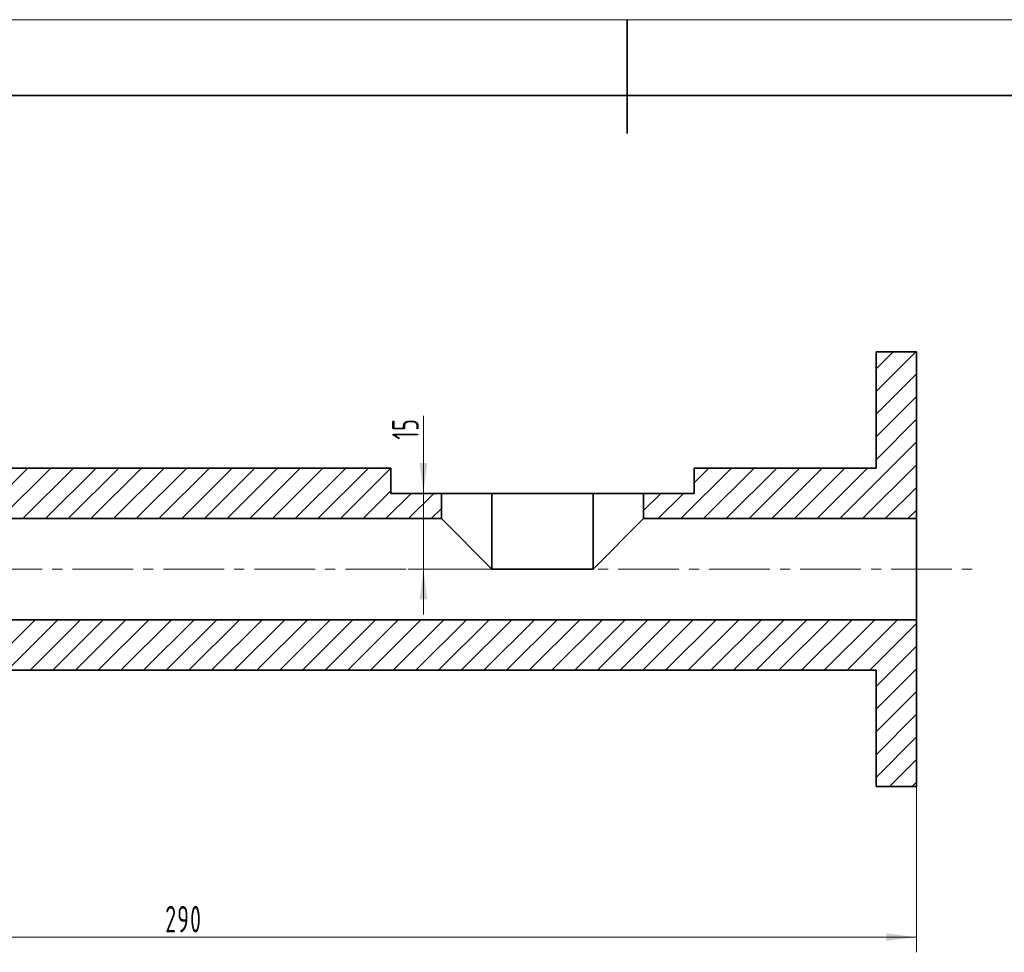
# Model space of a CAD drawing. Header units: millimetres. Extents: x -315 to 315, y -223 to 223.
# Tile 8 of 9: x -120 to 75, y 38 to 223. Entities that reach past the tile are written whole.
import ezdxf

# ---------------------------------------------------------------- set-up
doc = ezdxf.new("R2010")
doc.units = ezdxf.units.MM
doc.linetypes.add('点画线', pattern=[18, 12, -2, 2, -2])
doc.layers.get('0').update_dxf_attribs({"lineweight": 35})
for name, color, linetype, lineweight in [('ACAD0', 7, 'Continuous', 0), ('EB0', 7, 'Continuous', 35), ('中心线层', 1, '点画线', 18), ('尺寸线层', 3, 'Continuous', 18)]:
    doc.layers.add(name, color=color, linetype=linetype, lineweight=lineweight)
doc.styles.add('机械', font='isocp', dxfattribs={"width": 0.667, "bigfont": 'gbcbig.shx'})
doc.dimstyles.new('机械', dxfattribs={"dimscale": 1.5, "dimtxt": 3.5, "dimasz": 4, "dimexe": 2, "dimexo": 0, "dimtad": 1, "dimdec": 1, "dimdsep": 46, "dimtxsty": '机械', "dimblk": '_CAXARROW', "dimcen": 0, "dimdle": 6, "dimazin": 2, "dimtfac": 0.707107, "dimtdec": 3, "dimtmove": 0, "dimatfit": 3, "dimfxl": 0, "dimfrac": 2, "dimtolj": 1, "dimtzin": 0, "dimlwd": 18, "dimarcsym": 0})

# ---------------------------------------------------------------- blocks, each defined once
blk = doc.blocks.new('$CAXA_FRAME_13B17AC1$')
at = {"layer": 'EB0', "color": 0, "linetype": 'Continuous', "lineweight": 18}
blk.add_line((-210, 148.5), (210, 148.5), dxfattribs=at)
at = {"layer": 'EB0', "color": 0, "linetype": 'Continuous', "lineweight": 35}
for p, q in [((0, 148.5), (0, 133.5)), ((200, 138.5), (-200, 138.5))]:
    blk.add_line(p, q, dxfattribs=at)
blk = doc.blocks.new('*X4')
at = {"layer": 'EB0', "color": 0, "linetype": 'Continuous', "lineweight": 18}
for p, q in [((251.78, 732.23), (261.78, 742.23)), ((255.96, 740.89), (257.29, 742.23)), ((256.27, 732.23), (266.27, 742.23)), ((260.76, 732.23), (270.76, 742.23)), ((265.25, 732.23), (275.25, 742.23)), ((269.74, 732.23), (279.74, 742.23)), ((274.23, 732.23), (284.23, 742.23)), ((278.72, 732.23), (288.72, 742.23)), ((283.21, 732.23), (293.21, 742.23)), ((287.7, 732.23), (297.7, 742.23)), ((292.19, 732.23), (302.19, 742.23)), ((296.69, 732.23), (306.69, 742.23)), ((301.18, 732.23), (311.18, 742.23)), ((305.67, 732.23), (315.67, 742.23)), ((310.16, 732.23), (320.16, 742.23)), ((314.65, 732.23), (324.65, 742.23)), ((319.14, 732.23), (329.14, 742.23)), ((323.63, 732.23), (333.63, 742.23)), ((328.12, 732.23), (338.12, 742.23)), ((332.61, 732.23), (342.61, 742.23)), ((337.1, 732.23), (347.1, 742.23)), ((341.59, 732.23), (351.59, 742.23)), ((346.08, 732.23), (356.08, 742.23)), ((350.57, 732.23), (360.57, 742.23)), ((355.06, 732.23), (365.06, 742.23)), ((359.55, 732.23), (369.55, 742.23)), ((364.04, 732.23), (374.04, 742.23)), ((368.53, 732.23), (378.53, 742.23)), ((373.02, 732.23), (383.02, 742.23)), ((377.51, 732.23), (387.51, 742.23)), ((382, 732.23), (392, 742.23)), ((386.49, 732.23), (396.49, 742.23)), ((390.98, 732.23), (400.98, 742.23)), ((395.47, 732.23), (405.47, 742.23)), ((399.96, 732.23), (409.96, 742.23)), ((404.45, 732.23), (414.45, 742.23)), ((408.94, 732.23), (418.94, 742.23)), ((413.43, 732.23), (423.43, 742.23)), ((417.92, 732.23), (427.92, 742.23)), ((422.41, 732.23), (432.41, 742.23)), ((426.9, 732.23), (436.9, 742.23)), ((431.39, 732.23), (441.39, 742.23)), ((435.88, 732.23), (445.88, 742.23)), ((440.37, 732.23), (450.37, 742.23)), ((444.86, 732.23), (454.86, 742.23)), ((449.35, 732.23), (459.35, 742.23)), ((453.84, 732.23), (463.84, 742.23)), ((458.33, 732.23), (468.33, 742.23)), ((462.82, 732.23), (472.82, 742.23)), ((467.31, 732.23), (477.31, 742.23)), ((471.8, 732.23), (481.8, 742.23)), ((476.29, 732.23), (486.29, 742.23)), ((480.78, 732.23), (490.78, 742.23)), ((485.27, 732.23), (495.27, 742.23)), ((489.76, 732.23), (499.76, 742.23)), ((494.25, 732.23), (504.25, 742.23)), ((498.74, 732.23), (508.74, 742.23)), ((503.23, 732.23), (513.23, 742.23)), ((507.72, 732.23), (517.72, 742.23)), ((512.21, 732.23), (522.21, 742.23)), ((516.7, 732.23), (525.96, 741.48)), ((235.96, 734.36), (238.33, 736.73)), ((238.31, 732.23), (243.77, 737.69)), ((238.95, 737.35), (239.59, 738)), ((242.8, 732.23), (247.95, 737.38)), ((247.29, 732.23), (252.13, 737.07)), ((517.96, 728.99), (525.96, 736.99)), ((517.96, 724.5), (525.96, 732.5)), ((517.96, 720.01), (525.96, 728.01)), ((517.96, 715.52), (525.96, 723.52)), ((517.96, 711.03), (525.96, 719.03)), ((520.64, 709.23), (525.96, 714.54)), ((525.13, 709.23), (525.96, 710.05))]:
    blk.add_line(p, q, dxfattribs=at)
blk = doc.blocks.new('*X5')
at = {"layer": 'EB0', "color": 0, "linetype": 'Continuous', "lineweight": 18}
for p, q in [((235.96, 770.28), (237.9, 772.23)), ((237.7, 767.53), (242.39, 772.23)), ((241.88, 767.22), (246.88, 772.23)), ((246.06, 766.91), (251.37, 772.23)), ((251.5, 767.87), (255.86, 772.23)), ((255.68, 767.56), (260.35, 772.23)), ((255.96, 763.34), (264.84, 772.23)), ((259.33, 762.23), (269.33, 772.23)), ((263.82, 762.23), (273.82, 772.23)), ((268.31, 762.23), (278.31, 772.23)), ((272.8, 762.23), (282.8, 772.23)), ((277.29, 762.23), (287.29, 772.23)), ((281.78, 762.23), (291.78, 772.23)), ((286.27, 762.23), (296.27, 772.23)), ((290.76, 762.23), (300.76, 772.23)), ((295.25, 762.23), (305.25, 772.23)), ((299.74, 762.23), (309.74, 772.23)), ((304.23, 762.23), (314.23, 772.23)), ((308.72, 762.23), (318.72, 772.23)), ((313.21, 762.23), (323.21, 772.23)), ((317.7, 762.23), (327.7, 772.23)), ((322.19, 762.23), (332.19, 772.23)), ((326.69, 762.23), (336.69, 772.23)), ((331.18, 762.23), (341.18, 772.23)), ((335.67, 762.23), (345.67, 772.23)), ((340.16, 762.23), (350.16, 772.23)), ((344.65, 762.23), (354.65, 772.23)), ((349.14, 762.23), (359.14, 772.23)), ((353.63, 762.23), (363.63, 772.23)), ((358.12, 762.23), (368.12, 772.23)), ((362.61, 762.23), (372.61, 772.23)), ((367.1, 762.23), (377.1, 772.23)), ((371.59, 762.23), (381.59, 772.23)), ((376.08, 762.23), (386.08, 772.23)), ((380.57, 762.23), (390.57, 772.23)), ((385.06, 762.23), (395.06, 772.23)), ((389.55, 762.23), (399.55, 772.23)), ((394.04, 762.23), (404.04, 772.23)), ((398.53, 762.23), (408.53, 772.23)), ((403.02, 762.23), (413.02, 772.23)), ((407.51, 762.23), (417.51, 772.23)), ((412, 762.23), (421.96, 772.19)), ((250.24, 766.6), (251.28, 767.65)), ((416.49, 762.23), (421.96, 767.7)), ((236.43, 766.27), (236.56, 766.39)), ((254.42, 766.29), (254.61, 766.49)), ((420.98, 762.23), (425.98, 767.23)), ((425.47, 762.23), (430.47, 767.23)), ((429.96, 762.23), (431.96, 764.23))]:
    blk.add_line(p, q, dxfattribs=at)
blk = doc.blocks.new('*X6')
at = {"layer": 'EB0', "color": 0, "linetype": 'Continuous', "lineweight": 18}
for p, q in [((517.96, 791.86), (521.33, 795.23)), ((517.96, 787.37), (525.82, 795.23)), ((517.96, 782.88), (525.96, 790.88)), ((517.96, 778.39), (525.96, 786.39)), ((517.96, 773.9), (525.96, 781.9)), ((510.78, 762.23), (525.96, 777.41)), ((479.35, 762.23), (489.35, 772.23)), ((481.96, 769.33), (484.86, 772.23)), ((483.84, 762.23), (493.84, 772.23)), ((488.33, 762.23), (498.33, 772.23)), ((492.82, 762.23), (502.82, 772.23)), ((497.31, 762.23), (507.31, 772.23)), ((501.8, 762.23), (511.8, 772.23)), ((506.29, 762.23), (516.29, 772.23)), ((515.27, 762.23), (525.96, 772.91)), ((519.76, 762.23), (525.96, 768.42)), ((471.96, 763.82), (475.37, 767.23)), ((474.86, 762.23), (479.86, 767.23)), ((524.25, 762.23), (525.96, 763.93))]:
    blk.add_line(p, q, dxfattribs=at)
blk = doc.blocks.new('*X7')
at = {"layer": '尺寸线层', "linetype": 'Continuous', "lineweight": 18}
for points in [[(-232.75, 41.19), (-226.75, 41.94), (-226.75, 40.44)], [(57.25, 41.19), (51.25, 41.94), (51.25, 40.44)]]:
    blk.add_hatch(color=0, dxfattribs=at).paths.add_polyline_path(points, flags=0)
at = {"layer": '尺寸线层', "color": 0, "linetype": 'Continuous', "lineweight": 18}
for p, q in [((-232.75, 94.01), (-232.75, 38.19)), ((57.25, 71.01), (57.25, 38.19)), ((-232.75, 41.19), (57.25, 41.19))]:
    blk.add_line(p, q, dxfattribs=at)
at = {"layer": '尺寸线层', "color": 0, "linetype": 'Continuous', "lineweight": 18, "insert": (-87.75, 44.75), "char_height": 5.25, "width": 14.9075, "attachment_point": 5, "line_spacing_factor": 0.839832, "style": '机械'}
blk.add_mtext('\\T1.1;290', dxfattribs=at)
blk = doc.blocks.new('_CAXARROW')
blk.add_hatch(color=0).paths.add_polyline_path([(0, 0), (-1, 0.125), (-1, -0.125)], flags=0)
blk = doc.blocks.new('*X12')
at = {"layer": '尺寸线层', "linetype": 'Continuous', "lineweight": 18}
for points in [[(-40.31, 129.01), (-39.56, 135.01), (-41.06, 135.01)], [(-40.31, 114.01), (-39.56, 108.01), (-41.06, 108.01)]]:
    blk.add_hatch(color=0, dxfattribs=at).paths.add_polyline_path(points, flags=0)
at = {"layer": '尺寸线层', "color": 0, "linetype": 'Continuous', "lineweight": 18}
for p, q in [((-40.31, 144.33), (-40.31, 105.01)), ((-36.75, 129.01), (-43.31, 129.01)), ((-26.75, 114.01), (-43.31, 114.01))]:
    blk.add_line(p, q, dxfattribs=at)
at = {"layer": '尺寸线层', "color": 0, "linetype": 'Continuous', "lineweight": 18, "insert": (-43.87, 141.8), "char_height": 5.25, "width": 7.2036, "attachment_point": 5, "rotation": 90, "line_spacing_factor": 0.839832, "style": '机械'}
blk.add_mtext('\\T1.1;15', dxfattribs=at)

msp = doc.modelspace()

# ---------------------------------------------------------------- linework, layer by layer
at = {"layer": 'EB0', "linetype": 'Continuous', "lineweight": 35}
for p, q in [((49.25, 157.01), (57.25, 157.01)), ((49.25, 157.01), (49.25, 134.01)), ((57.25, 157.01), (57.25, 124.01)), ((-232.75, 134.01), (-46.75, 134.01)), ((-46.75, 134.01), (-46.75, 129.01)), ((13.25, 129.01), (13.25, 134.01)), ((13.25, 134.01), (49.25, 134.01)), ((-36.75, 129.01), (-46.75, 129.01)), ((-26.75, 129.01), (-36.75, 129.01)), ((-36.75, 124.01), (-36.75, 129.01)), ((-26.75, 114.01), (-26.75, 129.01)), ((-6.75, 129.01), (-26.75, 129.01)), ((-6.75, 114.01), (-6.75, 129.01)), ((3.25, 129.01), (-6.75, 129.01)), ((3.25, 129.01), (3.25, 124.01)), ((13.25, 129.01), (3.25, 129.01)), ((-36.75, 124.01), (-212.75, 124.01)), ((-36.75, 124.01), (-26.75, 114.01)), ((-6.75, 114.01), (3.25, 124.01)), ((57.25, 124.01), (3.25, 124.01)), ((57.25, 104.01), (57.25, 124.01)), ((-6.75, 114.01), (-26.75, 114.01)), ((-212.75, 104.01), (57.25, 104.01)), ((57.25, 104.01), (57.25, 71.01)), ((49.25, 94.01), (-232.75, 94.01)), ((49.25, 94.01), (49.25, 71.01)), ((57.25, 71.01), (49.25, 71.01))]:
    msp.add_line(p, q, dxfattribs=at)
at = {"layer": '中心线层', "linetype": '点画线', "lineweight": 18}
msp.add_line((-235.75, 114.01), (68.32, 114.01), dxfattribs=at)

# ---------------------------------------------------------------- block references
at = {"layer": 'ACAD0', "color": 7, "linetype": 'Continuous', "lineweight": 0}
for name in ['*X6', '*X5', '*X4']:
    msp.add_blockref(name, (-468.71, -638.22), dxfattribs=at)
at = {"layer": 'EB0', "linetype": 'Continuous', "lineweight": 35, "xscale": 1.5, "yscale": 1.5, "zscale": 1.5}
msp.add_blockref('$CAXA_FRAME_13B17AC1$', (0, 0), dxfattribs=at)

# ---------------------------------------------------------------- dimensions: what is measured, and where the dimension line sits
at = {"layer": '尺寸线层', "linetype": 'Continuous', "lineweight": 18}
for base, p1, p2, angle, picture, middle in [((-40.31, 114.01), (-36.75, 129.01), (-26.75, 114.01), 90, '*X12', (-43.87, 141.8)), ((57.25, 41.19), (-232.75, 94.01), (57.25, 71.01), 180, '*X7', (-87.75, 44.75))]:
    dim = msp.add_linear_dim(base=base, p1=p1, p2=p2, angle=angle, dimstyle='机械', override={"dimsah": 1, "dimtfill": 1, "dimtzin": 0}, dxfattribs=at)
    dim.commit()
    dim.dimension.update_dxf_attribs({"geometry": picture, "text_midpoint": middle})

doc.saveas('drawing.dxf')
